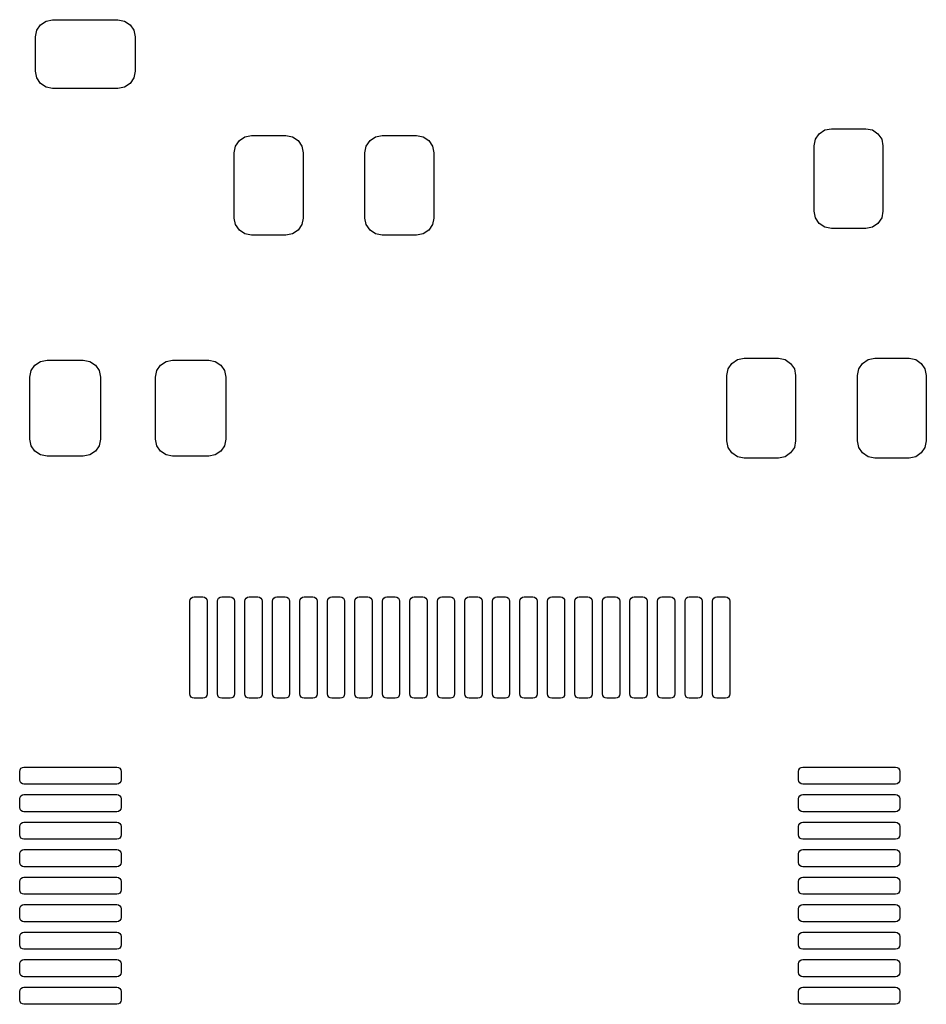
# Model space of a CAD drawing. Extents: x 45.9 to 136.6, y -83.5 to -26.6.
# Tile 5 of 11: x 88.6 to 101.8, y -69.1 to -54.7. Entities that reach past the tile are written whole.
import ezdxf

# ---------------------------------------------------------------- set-up
doc = ezdxf.new("R2010")
doc.units = 0
doc.layers.add('BLACK', color=7, linetype='CONTINUOUS')

msp = doc.modelspace()

# ---------------------------------------------------------------- linework, layer by layer
at = {"layer": 'BLACK', "linetype": 'CONTINUOUS'}
for p, q in [((88.84418, -54.894329), (88.898373, -54.813223)), ((88.898373, -54.813223), (88.979479, -54.75903)), ((88.979479, -54.75903), (89.07515, -54.74)), ((89.07515, -54.74), (90.02515, -54.74)), ((90.02515, -54.74), (90.120821, -54.75903)), ((90.120821, -54.75903), (90.201927, -54.813223)), ((90.201927, -54.813223), (90.25612, -54.894329)), ((88.82515, -54.99), (88.84418, -54.894329)), ((90.25612, -54.894329), (90.27515, -54.99)), ((88.82515, -55.49), (88.82515, -54.99)), ((90.27515, -54.99), (90.27515, -55.49)), ((88.84418, -55.585671), (88.82515, -55.49)), ((90.27515, -55.49), (90.25612, -55.585671)), ((88.898373, -55.666777), (88.84418, -55.585671)), ((88.979479, -55.72097), (88.898373, -55.666777)), ((90.201927, -55.666777), (90.120821, -55.72097)), ((90.25612, -55.585671), (90.201927, -55.666777)), ((89.07515, -55.74), (88.979479, -55.72097)), ((90.02515, -55.74), (89.07515, -55.74)), ((90.120821, -55.72097), (90.02515, -55.74)), ((100.16903, -56.479329), (100.223223, -56.398223)), ((100.223223, -56.398223), (100.304329, -56.34403)), ((100.304329, -56.34403), (100.4, -56.325)), ((100.4, -56.325), (100.9, -56.325)), ((100.9, -56.325), (100.995671, -56.34403)), ((100.995671, -56.34403), (101.076777, -56.398223)), ((101.076777, -56.398223), (101.13097, -56.479329)), ((91.73623, -56.579329), (91.790423, -56.498223)), ((91.790423, -56.498223), (91.871529, -56.44403)), ((91.871529, -56.44403), (91.9672, -56.425)), ((91.9672, -56.425), (92.4672, -56.425)), ((92.4672, -56.425), (92.562871, -56.44403)), ((92.562871, -56.44403), (92.643977, -56.498223)), ((92.643977, -56.498223), (92.69817, -56.579329)), ((93.63623, -56.579329), (93.690423, -56.498223)), ((93.690423, -56.498223), (93.771529, -56.44403)), ((93.771529, -56.44403), (93.8672, -56.425)), ((93.8672, -56.425), (94.3672, -56.425)), ((94.3672, -56.425), (94.462871, -56.44403)), ((94.462871, -56.44403), (94.543977, -56.498223)), ((94.543977, -56.498223), (94.59817, -56.579329)), ((100.15, -56.575), (100.16903, -56.479329)), ((101.13097, -56.479329), (101.15, -56.575)), ((91.7172, -56.675), (91.73623, -56.579329)), ((91.7172, -57.625), (91.7172, -56.675)), ((92.69817, -56.579329), (92.7172, -56.675)), ((92.7172, -56.675), (92.7172, -57.625)), ((93.6172, -56.675), (93.63623, -56.579329)), ((93.6172, -57.625), (93.6172, -56.675)), ((94.59817, -56.579329), (94.6172, -56.675)), ((94.6172, -56.675), (94.6172, -57.625)), ((100.15, -57.525), (100.15, -56.575)), ((101.15, -56.575), (101.15, -57.525)), ((100.16903, -57.620671), (100.15, -57.525)), ((101.15, -57.525), (101.13097, -57.620671)), ((91.73623, -57.720671), (91.7172, -57.625)), ((92.7172, -57.625), (92.69817, -57.720671)), ((93.63623, -57.720671), (93.6172, -57.625)), ((94.6172, -57.625), (94.59817, -57.720671)), ((100.223223, -57.701777), (100.16903, -57.620671)), ((100.304329, -57.75597), (100.223223, -57.701777)), ((101.076777, -57.701777), (100.995671, -57.75597)), ((101.13097, -57.620671), (101.076777, -57.701777)), ((91.790423, -57.801777), (91.73623, -57.720671)), ((91.871529, -57.85597), (91.790423, -57.801777)), ((92.643977, -57.801777), (92.562871, -57.85597)), ((92.69817, -57.720671), (92.643977, -57.801777)), ((93.690423, -57.801777), (93.63623, -57.720671)), ((93.771529, -57.85597), (93.690423, -57.801777)), ((94.543977, -57.801777), (94.462871, -57.85597)), ((94.59817, -57.720671), (94.543977, -57.801777)), ((100.4, -57.775), (100.304329, -57.75597)), ((100.9, -57.775), (100.4, -57.775)), ((100.995671, -57.75597), (100.9, -57.775)), ((91.9672, -57.875), (91.871529, -57.85597)), ((92.4672, -57.875), (91.9672, -57.875)), ((92.562871, -57.85597), (92.4672, -57.875)), ((93.8672, -57.875), (93.771529, -57.85597)), ((94.3672, -57.875), (93.8672, -57.875)), ((94.462871, -57.85597), (94.3672, -57.875)), ((88.899329, -59.708181), (88.995, -59.689151)), ((88.995, -59.689151), (89.52, -59.689151)), ((89.52, -59.689151), (89.615671, -59.708181)), ((90.724329, -59.708181), (90.82, -59.689151)), ((90.82, -59.689151), (91.345, -59.689151)), ((91.345, -59.689151), (91.440671, -59.708181)), ((98.953223, -59.737374), (99.034329, -59.683181)), ((99.034329, -59.683181), (99.13, -59.664151)), ((99.13, -59.664151), (99.63, -59.664151)), ((99.63, -59.664151), (99.725671, -59.683181)), ((99.725671, -59.683181), (99.806777, -59.737374)), ((100.853223, -59.737374), (100.934329, -59.683181)), ((100.934329, -59.683181), (101.03, -59.664151)), ((101.03, -59.664151), (101.53, -59.664151)), ((101.53, -59.664151), (101.625671, -59.683181)), ((101.625671, -59.683181), (101.706777, -59.737374)), ((88.745, -59.939151), (88.76403, -59.84348)), ((88.76403, -59.84348), (88.818223, -59.762374)), ((88.818223, -59.762374), (88.899329, -59.708181)), ((89.615671, -59.708181), (89.696777, -59.762374)), ((89.696777, -59.762374), (89.75097, -59.84348)), ((89.75097, -59.84348), (89.77, -59.939151)), ((90.57, -59.939151), (90.58903, -59.84348)), ((90.58903, -59.84348), (90.643223, -59.762374)), ((90.643223, -59.762374), (90.724329, -59.708181)), ((91.440671, -59.708181), (91.521777, -59.762374)), ((91.521777, -59.762374), (91.57597, -59.84348)), ((91.57597, -59.84348), (91.595, -59.939151)), ((98.88, -59.914151), (98.89903, -59.81848)), ((98.89903, -59.81848), (98.953223, -59.737374)), ((99.806777, -59.737374), (99.86097, -59.81848)), ((99.86097, -59.81848), (99.88, -59.914151)), ((100.78, -59.914151), (100.79903, -59.81848)), ((100.79903, -59.81848), (100.853223, -59.737374)), ((101.706777, -59.737374), (101.76097, -59.81848)), ((101.76097, -59.81848), (101.78, -59.914151)), ((88.745, -60.839151), (88.745, -59.939151)), ((89.77, -59.939151), (89.77, -60.839151)), ((90.57, -60.839151), (90.57, -59.939151)), ((91.595, -59.939151), (91.595, -60.839151)), ((98.88, -60.864151), (98.88, -59.914151)), ((99.88, -59.914151), (99.88, -60.864151)), ((100.78, -60.864151), (100.78, -59.914151)), ((101.78, -59.914151), (101.78, -60.864151)), ((88.76403, -60.934822), (88.745, -60.839151)), ((89.77, -60.839151), (89.75097, -60.934822)), ((90.58903, -60.934822), (90.57, -60.839151)), ((91.595, -60.839151), (91.57597, -60.934822)), ((88.818223, -61.015928), (88.76403, -60.934822)), ((89.75097, -60.934822), (89.696777, -61.015928)), ((90.643223, -61.015928), (90.58903, -60.934822)), ((91.57597, -60.934822), (91.521777, -61.015928)), ((98.89903, -60.959822), (98.88, -60.864151)), ((98.953223, -61.040928), (98.89903, -60.959822)), ((99.86097, -60.959822), (99.806777, -61.040928)), ((99.88, -60.864151), (99.86097, -60.959822)), ((100.79903, -60.959822), (100.78, -60.864151)), ((100.853223, -61.040928), (100.79903, -60.959822)), ((101.76097, -60.959822), (101.706777, -61.040928)), ((101.78, -60.864151), (101.76097, -60.959822)), ((88.899329, -61.070121), (88.818223, -61.015928)), ((88.995, -61.089151), (88.899329, -61.070121)), ((89.52, -61.089151), (88.995, -61.089151)), ((89.615671, -61.070121), (89.52, -61.089151)), ((89.696777, -61.015928), (89.615671, -61.070121)), ((90.724329, -61.070121), (90.643223, -61.015928)), ((90.82, -61.089151), (90.724329, -61.070121)), ((91.345, -61.089151), (90.82, -61.089151)), ((91.440671, -61.070121), (91.345, -61.089151)), ((91.521777, -61.015928), (91.440671, -61.070121)), ((99.034329, -61.095121), (98.953223, -61.040928)), ((99.13, -61.114151), (99.034329, -61.095121)), ((99.63, -61.114151), (99.13, -61.114151)), ((99.725671, -61.095121), (99.63, -61.114151)), ((99.806777, -61.040928), (99.725671, -61.095121)), ((100.934329, -61.095121), (100.853223, -61.040928)), ((101.03, -61.114151), (100.934329, -61.095121)), ((101.53, -61.114151), (101.03, -61.114151)), ((101.625671, -61.095121), (101.53, -61.114151)), ((101.706777, -61.040928), (101.625671, -61.095121)), ((91.089306, -63.151457), (91.109582, -63.137909)), ((91.109582, -63.137909), (91.1335, -63.133151)), ((91.1335, -63.133151), (91.2585, -63.133151)), ((91.2585, -63.133151), (91.282418, -63.137909)), ((91.282418, -63.137909), (91.302694, -63.151457)), ((91.489306, -63.151457), (91.509582, -63.137909)), ((91.509582, -63.137909), (91.5335, -63.133151)), ((91.5335, -63.133151), (91.6585, -63.133151)), ((91.6585, -63.133151), (91.682418, -63.137909)), ((91.682418, -63.137909), (91.702694, -63.151457)), ((91.889306, -63.151457), (91.909582, -63.137909)), ((91.909582, -63.137909), (91.9335, -63.133151)), ((91.9335, -63.133151), (92.0585, -63.133151)), ((92.0585, -63.133151), (92.082418, -63.137909)), ((92.082418, -63.137909), (92.102694, -63.151457)), ((92.289306, -63.151457), (92.309582, -63.137909)), ((92.309582, -63.137909), (92.3335, -63.133151)), ((92.3335, -63.133151), (92.4585, -63.133151)), ((92.4585, -63.133151), (92.482418, -63.137909)), ((92.482418, -63.137909), (92.502694, -63.151457)), ((92.689306, -63.151457), (92.709582, -63.137909)), ((92.709582, -63.137909), (92.7335, -63.133151)), ((92.7335, -63.133151), (92.8585, -63.133151)), ((92.8585, -63.133151), (92.882418, -63.137909)), ((92.882418, -63.137909), (92.902694, -63.151457)), ((93.089306, -63.151457), (93.109582, -63.137909)), ((93.109582, -63.137909), (93.1335, -63.133151)), ((93.1335, -63.133151), (93.2585, -63.133151)), ((93.2585, -63.133151), (93.282418, -63.137909)), ((93.282418, -63.137909), (93.302694, -63.151457)), ((93.489306, -63.151457), (93.509582, -63.137909)), ((93.509582, -63.137909), (93.5335, -63.133151)), ((93.5335, -63.133151), (93.6585, -63.133151)), ((93.6585, -63.133151), (93.682418, -63.137909)), ((93.682418, -63.137909), (93.702694, -63.151457)), ((93.889306, -63.151457), (93.909582, -63.137909)), ((93.909582, -63.137909), (93.9335, -63.133151)), ((93.9335, -63.133151), (94.0585, -63.133151)), ((94.0585, -63.133151), (94.082418, -63.137909)), ((94.082418, -63.137909), (94.102694, -63.151457)), ((94.289306, -63.151457), (94.309582, -63.137909)), ((94.309582, -63.137909), (94.3335, -63.133151)), ((94.3335, -63.133151), (94.4585, -63.133151)), ((94.4585, -63.133151), (94.482418, -63.137909)), ((94.482418, -63.137909), (94.502694, -63.151457)), ((94.689306, -63.151457), (94.709582, -63.137909)), ((94.709582, -63.137909), (94.7335, -63.133151)), ((94.7335, -63.133151), (94.8585, -63.133151)), ((94.8585, -63.133151), (94.882418, -63.137909)), ((94.882418, -63.137909), (94.902694, -63.151457)), ((95.089306, -63.151457), (95.109582, -63.137909)), ((95.109582, -63.137909), (95.1335, -63.133151)), ((95.1335, -63.133151), (95.2585, -63.133151)), ((95.2585, -63.133151), (95.282418, -63.137909)), ((95.282418, -63.137909), (95.302694, -63.151457)), ((95.489306, -63.151457), (95.509582, -63.137909)), ((95.509582, -63.137909), (95.5335, -63.133151)), ((95.5335, -63.133151), (95.6585, -63.133151)), ((95.6585, -63.133151), (95.682418, -63.137909)), ((95.682418, -63.137909), (95.702694, -63.151457)), ((95.889306, -63.151457), (95.909582, -63.137909)), ((95.909582, -63.137909), (95.9335, -63.133151)), ((95.9335, -63.133151), (96.0585, -63.133151)), ((96.0585, -63.133151), (96.082418, -63.137909)), ((96.082418, -63.137909), (96.102694, -63.151457)), ((96.289306, -63.151457), (96.309582, -63.137909)), ((96.309582, -63.137909), (96.3335, -63.133151)), ((96.3335, -63.133151), (96.4585, -63.133151)), ((96.4585, -63.133151), (96.482418, -63.137909)), ((96.482418, -63.137909), (96.502694, -63.151457)), ((96.689306, -63.151457), (96.709582, -63.137909)), ((96.709582, -63.137909), (96.7335, -63.133151)), ((96.7335, -63.133151), (96.8585, -63.133151)), ((96.8585, -63.133151), (96.882418, -63.137909)), ((96.882418, -63.137909), (96.902694, -63.151457)), ((97.089306, -63.151457), (97.109582, -63.137909)), ((97.109582, -63.137909), (97.1335, -63.133151)), ((97.1335, -63.133151), (97.2585, -63.133151)), ((97.2585, -63.133151), (97.282418, -63.137909)), ((97.282418, -63.137909), (97.302694, -63.151457)), ((97.489306, -63.151457), (97.509582, -63.137909)), ((97.509582, -63.137909), (97.5335, -63.133151)), ((97.5335, -63.133151), (97.6585, -63.133151)), ((97.6585, -63.133151), (97.682418, -63.137909)), ((97.682418, -63.137909), (97.702694, -63.151457)), ((97.889306, -63.151457), (97.909582, -63.137909)), ((97.909582, -63.137909), (97.9335, -63.133151)), ((97.9335, -63.133151), (98.0585, -63.133151)), ((98.0585, -63.133151), (98.082418, -63.137909)), ((98.082418, -63.137909), (98.102694, -63.151457)), ((98.289306, -63.151457), (98.309582, -63.137909)), ((98.309582, -63.137909), (98.3335, -63.133151)), ((98.3335, -63.133151), (98.4585, -63.133151)), ((98.4585, -63.133151), (98.482418, -63.137909)), ((98.482418, -63.137909), (98.502694, -63.151457)), ((98.689306, -63.151457), (98.709582, -63.137909)), ((98.709582, -63.137909), (98.7335, -63.133151)), ((98.7335, -63.133151), (98.8585, -63.133151)), ((98.8585, -63.133151), (98.882418, -63.137909)), ((98.882418, -63.137909), (98.902694, -63.151457)), ((91.071, -63.195651), (91.075758, -63.171733)), ((91.071, -64.545651), (91.071, -63.195651)), ((91.075758, -63.171733), (91.089306, -63.151457)), ((91.302694, -63.151457), (91.316242, -63.171733)), ((91.316242, -63.171733), (91.321, -63.195651)), ((91.321, -63.195651), (91.321, -64.545651)), ((91.471, -63.195651), (91.475758, -63.171733)), ((91.471, -64.545651), (91.471, -63.195651)), ((91.475758, -63.171733), (91.489306, -63.151457)), ((91.702694, -63.151457), (91.716242, -63.171733)), ((91.716242, -63.171733), (91.721, -63.195651)), ((91.721, -63.195651), (91.721, -64.545651)), ((91.871, -63.195651), (91.875758, -63.171733)), ((91.871, -64.545651), (91.871, -63.195651)), ((91.875758, -63.171733), (91.889306, -63.151457)), ((92.102694, -63.151457), (92.116242, -63.171733)), ((92.116242, -63.171733), (92.121, -63.195651)), ((92.121, -63.195651), (92.121, -64.545651)), ((92.271, -63.195651), (92.275758, -63.171733)), ((92.271, -64.545651), (92.271, -63.195651)), ((92.275758, -63.171733), (92.289306, -63.151457)), ((92.502694, -63.151457), (92.516242, -63.171733)), ((92.516242, -63.171733), (92.521, -63.195651)), ((92.521, -63.195651), (92.521, -64.545651)), ((92.671, -63.195651), (92.675758, -63.171733)), ((92.671, -64.545651), (92.671, -63.195651)), ((92.675758, -63.171733), (92.689306, -63.151457)), ((92.902694, -63.151457), (92.916242, -63.171733)), ((92.916242, -63.171733), (92.921, -63.195651)), ((92.921, -63.195651), (92.921, -64.545651)), ((93.071, -63.195651), (93.075758, -63.171733)), ((93.071, -64.545651), (93.071, -63.195651)), ((93.075758, -63.171733), (93.089306, -63.151457)), ((93.302694, -63.151457), (93.316242, -63.171733)), ((93.316242, -63.171733), (93.321, -63.195651)), ((93.321, -63.195651), (93.321, -64.545651)), ((93.471, -63.195651), (93.475758, -63.171733)), ((93.471, -64.545651), (93.471, -63.195651)), ((93.475758, -63.171733), (93.489306, -63.151457)), ((93.702694, -63.151457), (93.716242, -63.171733)), ((93.716242, -63.171733), (93.721, -63.195651)), ((93.721, -63.195651), (93.721, -64.545651)), ((93.871, -63.195651), (93.875758, -63.171733)), ((93.871, -64.545651), (93.871, -63.195651)), ((93.875758, -63.171733), (93.889306, -63.151457)), ((94.102694, -63.151457), (94.116242, -63.171733)), ((94.116242, -63.171733), (94.121, -63.195651)), ((94.121, -63.195651), (94.121, -64.545651)), ((94.271, -63.195651), (94.275758, -63.171733)), ((94.271, -64.545651), (94.271, -63.195651)), ((94.275758, -63.171733), (94.289306, -63.151457)), ((94.502694, -63.151457), (94.516242, -63.171733)), ((94.516242, -63.171733), (94.521, -63.195651)), ((94.521, -63.195651), (94.521, -64.545651)), ((94.671, -63.195651), (94.675758, -63.171733)), ((94.671, -64.545651), (94.671, -63.195651)), ((94.675758, -63.171733), (94.689306, -63.151457)), ((94.902694, -63.151457), (94.916242, -63.171733)), ((94.916242, -63.171733), (94.921, -63.195651)), ((94.921, -63.195651), (94.921, -64.545651)), ((95.071, -63.195651), (95.075758, -63.171733)), ((95.071, -64.545651), (95.071, -63.195651)), ((95.075758, -63.171733), (95.089306, -63.151457)), ((95.302694, -63.151457), (95.316242, -63.171733)), ((95.316242, -63.171733), (95.321, -63.195651)), ((95.321, -63.195651), (95.321, -64.545651)), ((95.471, -63.195651), (95.475758, -63.171733)), ((95.471, -64.545651), (95.471, -63.195651)), ((95.475758, -63.171733), (95.489306, -63.151457)), ((95.702694, -63.151457), (95.716242, -63.171733)), ((95.716242, -63.171733), (95.721, -63.195651)), ((95.721, -63.195651), (95.721, -64.545651)), ((95.871, -63.195651), (95.875758, -63.171733)), ((95.871, -64.545651), (95.871, -63.195651)), ((95.875758, -63.171733), (95.889306, -63.151457)), ((96.102694, -63.151457), (96.116242, -63.171733)), ((96.116242, -63.171733), (96.121, -63.195651)), ((96.121, -63.195651), (96.121, -64.545651)), ((96.271, -63.195651), (96.275758, -63.171733)), ((96.271, -64.545651), (96.271, -63.195651)), ((96.275758, -63.171733), (96.289306, -63.151457)), ((96.502694, -63.151457), (96.516242, -63.171733)), ((96.516242, -63.171733), (96.521, -63.195651)), ((96.521, -63.195651), (96.521, -64.545651)), ((96.671, -63.195651), (96.675758, -63.171733)), ((96.671, -64.545651), (96.671, -63.195651)), ((96.675758, -63.171733), (96.689306, -63.151457)), ((96.902694, -63.151457), (96.916242, -63.171733)), ((96.916242, -63.171733), (96.921, -63.195651)), ((96.921, -63.195651), (96.921, -64.545651)), ((97.071, -63.195651), (97.075758, -63.171733)), ((97.071, -64.545651), (97.071, -63.195651)), ((97.075758, -63.171733), (97.089306, -63.151457)), ((97.302694, -63.151457), (97.316242, -63.171733)), ((97.316242, -63.171733), (97.321, -63.195651)), ((97.321, -63.195651), (97.321, -64.545651)), ((97.471, -63.195651), (97.475758, -63.171733)), ((97.471, -64.545651), (97.471, -63.195651)), ((97.475758, -63.171733), (97.489306, -63.151457)), ((97.702694, -63.151457), (97.716242, -63.171733)), ((97.716242, -63.171733), (97.721, -63.195651)), ((97.721, -63.195651), (97.721, -64.545651)), ((97.871, -63.195651), (97.875758, -63.171733)), ((97.871, -64.545651), (97.871, -63.195651)), ((97.875758, -63.171733), (97.889306, -63.151457)), ((98.102694, -63.151457), (98.116242, -63.171733)), ((98.116242, -63.171733), (98.121, -63.195651)), ((98.121, -63.195651), (98.121, -64.545651)), ((98.271, -63.195651), (98.275758, -63.171733)), ((98.271, -64.545651), (98.271, -63.195651)), ((98.275758, -63.171733), (98.289306, -63.151457)), ((98.502694, -63.151457), (98.516242, -63.171733)), ((98.516242, -63.171733), (98.521, -63.195651)), ((98.521, -63.195651), (98.521, -64.545651)), ((98.671, -63.195651), (98.675758, -63.171733)), ((98.671, -64.545651), (98.671, -63.195651)), ((98.675758, -63.171733), (98.689306, -63.151457)), ((98.902694, -63.151457), (98.916242, -63.171733)), ((98.916242, -63.171733), (98.921, -63.195651)), ((98.921, -63.195651), (98.921, -64.545651)), ((91.075758, -64.569569), (91.071, -64.545651)), ((91.089306, -64.589845), (91.075758, -64.569569)), ((91.316242, -64.569569), (91.302694, -64.589845)), ((91.321, -64.545651), (91.316242, -64.569569)), ((91.475758, -64.569569), (91.471, -64.545651)), ((91.489306, -64.589845), (91.475758, -64.569569)), ((91.716242, -64.569569), (91.702694, -64.589845)), ((91.721, -64.545651), (91.716242, -64.569569)), ((91.875758, -64.569569), (91.871, -64.545651)), ((91.889306, -64.589845), (91.875758, -64.569569)), ((92.116242, -64.569569), (92.102694, -64.589845)), ((92.121, -64.545651), (92.116242, -64.569569)), ((92.275758, -64.569569), (92.271, -64.545651)), ((92.289306, -64.589845), (92.275758, -64.569569)), ((92.516242, -64.569569), (92.502694, -64.589845)), ((92.521, -64.545651), (92.516242, -64.569569)), ((92.675758, -64.569569), (92.671, -64.545651)), ((92.689306, -64.589845), (92.675758, -64.569569)), ((92.916242, -64.569569), (92.902694, -64.589845)), ((92.921, -64.545651), (92.916242, -64.569569)), ((93.075758, -64.569569), (93.071, -64.545651)), ((93.089306, -64.589845), (93.075758, -64.569569)), ((93.316242, -64.569569), (93.302694, -64.589845)), ((93.321, -64.545651), (93.316242, -64.569569)), ((93.475758, -64.569569), (93.471, -64.545651)), ((93.489306, -64.589845), (93.475758, -64.569569)), ((93.716242, -64.569569), (93.702694, -64.589845)), ((93.721, -64.545651), (93.716242, -64.569569)), ((93.875758, -64.569569), (93.871, -64.545651)), ((93.889306, -64.589845), (93.875758, -64.569569)), ((94.116242, -64.569569), (94.102694, -64.589845)), ((94.121, -64.545651), (94.116242, -64.569569)), ((94.275758, -64.569569), (94.271, -64.545651)), ((94.289306, -64.589845), (94.275758, -64.569569)), ((94.516242, -64.569569), (94.502694, -64.589845)), ((94.521, -64.545651), (94.516242, -64.569569)), ((94.675758, -64.569569), (94.671, -64.545651)), ((94.689306, -64.589845), (94.675758, -64.569569)), ((94.916242, -64.569569), (94.902694, -64.589845)), ((94.921, -64.545651), (94.916242, -64.569569)), ((95.075758, -64.569569), (95.071, -64.545651)), ((95.089306, -64.589845), (95.075758, -64.569569)), ((95.316242, -64.569569), (95.302694, -64.589845)), ((95.321, -64.545651), (95.316242, -64.569569)), ((95.475758, -64.569569), (95.471, -64.545651)), ((95.489306, -64.589845), (95.475758, -64.569569)), ((95.716242, -64.569569), (95.702694, -64.589845)), ((95.721, -64.545651), (95.716242, -64.569569)), ((95.875758, -64.569569), (95.871, -64.545651)), ((95.889306, -64.589845), (95.875758, -64.569569)), ((96.116242, -64.569569), (96.102694, -64.589845)), ((96.121, -64.545651), (96.116242, -64.569569)), ((96.275758, -64.569569), (96.271, -64.545651)), ((96.289306, -64.589845), (96.275758, -64.569569)), ((96.516242, -64.569569), (96.502694, -64.589845)), ((96.521, -64.545651), (96.516242, -64.569569)), ((96.675758, -64.569569), (96.671, -64.545651)), ((96.689306, -64.589845), (96.675758, -64.569569)), ((96.916242, -64.569569), (96.902694, -64.589845)), ((96.921, -64.545651), (96.916242, -64.569569)), ((97.075758, -64.569569), (97.071, -64.545651)), ((97.089306, -64.589845), (97.075758, -64.569569)), ((97.316242, -64.569569), (97.302694, -64.589845)), ((97.321, -64.545651), (97.316242, -64.569569)), ((97.475758, -64.569569), (97.471, -64.545651)), ((97.489306, -64.589845), (97.475758, -64.569569)), ((97.716242, -64.569569), (97.702694, -64.589845)), ((97.721, -64.545651), (97.716242, -64.569569)), ((97.875758, -64.569569), (97.871, -64.545651)), ((97.889306, -64.589845), (97.875758, -64.569569)), ((98.116242, -64.569569), (98.102694, -64.589845)), ((98.121, -64.545651), (98.116242, -64.569569)), ((98.275758, -64.569569), (98.271, -64.545651)), ((98.289306, -64.589845), (98.275758, -64.569569)), ((98.516242, -64.569569), (98.502694, -64.589845)), ((98.521, -64.545651), (98.516242, -64.569569)), ((98.675758, -64.569569), (98.671, -64.545651)), ((98.689306, -64.589845), (98.675758, -64.569569)), ((98.916242, -64.569569), (98.902694, -64.589845)), ((98.921, -64.545651), (98.916242, -64.569569)), ((91.109582, -64.603393), (91.089306, -64.589845)), ((91.1335, -64.608151), (91.109582, -64.603393)), ((91.2585, -64.608151), (91.1335, -64.608151)), ((91.282418, -64.603393), (91.2585, -64.608151)), ((91.302694, -64.589845), (91.282418, -64.603393)), ((91.509582, -64.603393), (91.489306, -64.589845)), ((91.5335, -64.608151), (91.509582, -64.603393)), ((91.6585, -64.608151), (91.5335, -64.608151)), ((91.682418, -64.603393), (91.6585, -64.608151)), ((91.702694, -64.589845), (91.682418, -64.603393)), ((91.909582, -64.603393), (91.889306, -64.589845)), ((91.9335, -64.608151), (91.909582, -64.603393)), ((92.0585, -64.608151), (91.9335, -64.608151)), ((92.082418, -64.603393), (92.0585, -64.608151)), ((92.102694, -64.589845), (92.082418, -64.603393)), ((92.309582, -64.603393), (92.289306, -64.589845)), ((92.3335, -64.608151), (92.309582, -64.603393)), ((92.4585, -64.608151), (92.3335, -64.608151)), ((92.482418, -64.603393), (92.4585, -64.608151)), ((92.502694, -64.589845), (92.482418, -64.603393)), ((92.709582, -64.603393), (92.689306, -64.589845)), ((92.7335, -64.608151), (92.709582, -64.603393)), ((92.8585, -64.608151), (92.7335, -64.608151)), ((92.882418, -64.603393), (92.8585, -64.608151)), ((92.902694, -64.589845), (92.882418, -64.603393)), ((93.109582, -64.603393), (93.089306, -64.589845)), ((93.1335, -64.608151), (93.109582, -64.603393)), ((93.2585, -64.608151), (93.1335, -64.608151)), ((93.282418, -64.603393), (93.2585, -64.608151)), ((93.302694, -64.589845), (93.282418, -64.603393)), ((93.509582, -64.603393), (93.489306, -64.589845)), ((93.5335, -64.608151), (93.509582, -64.603393)), ((93.6585, -64.608151), (93.5335, -64.608151)), ((93.682418, -64.603393), (93.6585, -64.608151)), ((93.702694, -64.589845), (93.682418, -64.603393)), ((93.909582, -64.603393), (93.889306, -64.589845)), ((93.9335, -64.608151), (93.909582, -64.603393)), ((94.0585, -64.608151), (93.9335, -64.608151)), ((94.082418, -64.603393), (94.0585, -64.608151)), ((94.102694, -64.589845), (94.082418, -64.603393)), ((94.309582, -64.603393), (94.289306, -64.589845)), ((94.3335, -64.608151), (94.309582, -64.603393)), ((94.4585, -64.608151), (94.3335, -64.608151)), ((94.482418, -64.603393), (94.4585, -64.608151)), ((94.502694, -64.589845), (94.482418, -64.603393)), ((94.709582, -64.603393), (94.689306, -64.589845)), ((94.7335, -64.608151), (94.709582, -64.603393)), ((94.8585, -64.608151), (94.7335, -64.608151)), ((94.882418, -64.603393), (94.8585, -64.608151)), ((94.902694, -64.589845), (94.882418, -64.603393)), ((95.109582, -64.603393), (95.089306, -64.589845)), ((95.1335, -64.608151), (95.109582, -64.603393)), ((95.2585, -64.608151), (95.1335, -64.608151)), ((95.282418, -64.603393), (95.2585, -64.608151)), ((95.302694, -64.589845), (95.282418, -64.603393)), ((95.509582, -64.603393), (95.489306, -64.589845)), ((95.5335, -64.608151), (95.509582, -64.603393)), ((95.6585, -64.608151), (95.5335, -64.608151)), ((95.682418, -64.603393), (95.6585, -64.608151)), ((95.702694, -64.589845), (95.682418, -64.603393)), ((95.909582, -64.603393), (95.889306, -64.589845)), ((95.9335, -64.608151), (95.909582, -64.603393)), ((96.0585, -64.608151), (95.9335, -64.608151)), ((96.082418, -64.603393), (96.0585, -64.608151)), ((96.102694, -64.589845), (96.082418, -64.603393)), ((96.309582, -64.603393), (96.289306, -64.589845)), ((96.3335, -64.608151), (96.309582, -64.603393)), ((96.4585, -64.608151), (96.3335, -64.608151)), ((96.482418, -64.603393), (96.4585, -64.608151)), ((96.502694, -64.589845), (96.482418, -64.603393)), ((96.709582, -64.603393), (96.689306, -64.589845)), ((96.7335, -64.608151), (96.709582, -64.603393)), ((96.8585, -64.608151), (96.7335, -64.608151)), ((96.882418, -64.603393), (96.8585, -64.608151)), ((96.902694, -64.589845), (96.882418, -64.603393)), ((97.109582, -64.603393), (97.089306, -64.589845)), ((97.1335, -64.608151), (97.109582, -64.603393)), ((97.2585, -64.608151), (97.1335, -64.608151)), ((97.282418, -64.603393), (97.2585, -64.608151)), ((97.302694, -64.589845), (97.282418, -64.603393)), ((97.509582, -64.603393), (97.489306, -64.589845)), ((97.5335, -64.608151), (97.509582, -64.603393)), ((97.6585, -64.608151), (97.5335, -64.608151)), ((97.682418, -64.603393), (97.6585, -64.608151)), ((97.702694, -64.589845), (97.682418, -64.603393)), ((97.909582, -64.603393), (97.889306, -64.589845)), ((97.9335, -64.608151), (97.909582, -64.603393)), ((98.0585, -64.608151), (97.9335, -64.608151)), ((98.082418, -64.603393), (98.0585, -64.608151)), ((98.102694, -64.589845), (98.082418, -64.603393)), ((98.309582, -64.603393), (98.289306, -64.589845)), ((98.3335, -64.608151), (98.309582, -64.603393)), ((98.4585, -64.608151), (98.3335, -64.608151)), ((98.482418, -64.603393), (98.4585, -64.608151)), ((98.502694, -64.589845), (98.482418, -64.603393)), ((98.709582, -64.603393), (98.689306, -64.589845)), ((98.7335, -64.608151), (98.709582, -64.603393)), ((98.8585, -64.608151), (98.7335, -64.608151)), ((98.882418, -64.603393), (98.8585, -64.608151)), ((98.902694, -64.589845), (98.882418, -64.603393)), ((88.596, -65.670651), (88.600758, -65.646733)), ((88.596, -65.795651), (88.596, -65.670651)), ((88.600758, -65.646733), (88.614306, -65.626457)), ((88.614306, -65.626457), (88.634582, -65.612909)), ((88.634582, -65.612909), (88.6585, -65.608151)), ((88.6585, -65.608151), (90.0085, -65.608151)), ((90.0085, -65.608151), (90.032418, -65.612909)), ((90.032418, -65.612909), (90.052694, -65.626457)), ((90.052694, -65.626457), (90.066242, -65.646733)), ((90.066242, -65.646733), (90.071, -65.670651)), ((90.071, -65.670651), (90.071, -65.795651)), ((99.921, -65.670651), (99.925758, -65.646733)), ((99.921, -65.795651), (99.921, -65.670651)), ((99.925758, -65.646733), (99.939306, -65.626457)), ((99.939306, -65.626457), (99.959582, -65.612909)), ((99.959582, -65.612909), (99.9835, -65.608151)), ((99.9835, -65.608151), (101.3335, -65.608151)), ((101.3335, -65.608151), (101.357418, -65.612909)), ((101.357418, -65.612909), (101.377694, -65.626457)), ((101.377694, -65.626457), (101.391242, -65.646733)), ((101.391242, -65.646733), (101.396, -65.670651)), ((101.396, -65.670651), (101.396, -65.795651)), ((88.600758, -65.819569), (88.596, -65.795651)), ((88.614306, -65.839845), (88.600758, -65.819569)), ((88.634582, -65.853393), (88.614306, -65.839845)), ((88.6585, -65.858151), (88.634582, -65.853393)), ((90.0085, -65.858151), (88.6585, -65.858151)), ((90.032418, -65.853393), (90.0085, -65.858151)), ((90.052694, -65.839845), (90.032418, -65.853393)), ((90.066242, -65.819569), (90.052694, -65.839845)), ((90.071, -65.795651), (90.066242, -65.819569)), ((99.925758, -65.819569), (99.921, -65.795651)), ((99.939306, -65.839845), (99.925758, -65.819569)), ((99.959582, -65.853393), (99.939306, -65.839845)), ((99.9835, -65.858151), (99.959582, -65.853393)), ((101.3335, -65.858151), (99.9835, -65.858151)), ((101.357418, -65.853393), (101.3335, -65.858151)), ((101.377694, -65.839845), (101.357418, -65.853393)), ((101.391242, -65.819569), (101.377694, -65.839845)), ((101.396, -65.795651), (101.391242, -65.819569)), ((88.596, -66.070651), (88.600758, -66.046733)), ((88.596, -66.195651), (88.596, -66.070651)), ((88.600758, -66.046733), (88.614306, -66.026457)), ((88.614306, -66.026457), (88.634582, -66.012909)), ((88.634582, -66.012909), (88.6585, -66.008151)), ((88.6585, -66.008151), (90.0085, -66.008151)), ((90.0085, -66.008151), (90.032418, -66.012909)), ((90.032418, -66.012909), (90.052694, -66.026457)), ((90.052694, -66.026457), (90.066242, -66.046733)), ((90.066242, -66.046733), (90.071, -66.070651)), ((90.071, -66.070651), (90.071, -66.195651)), ((99.921, -66.070651), (99.925758, -66.046733)), ((99.921, -66.195651), (99.921, -66.070651)), ((99.925758, -66.046733), (99.939306, -66.026457)), ((99.939306, -66.026457), (99.959582, -66.012909)), ((99.959582, -66.012909), (99.9835, -66.008151)), ((99.9835, -66.008151), (101.3335, -66.008151)), ((101.3335, -66.008151), (101.357418, -66.012909)), ((101.357418, -66.012909), (101.377694, -66.026457)), ((101.377694, -66.026457), (101.391242, -66.046733)), ((101.391242, -66.046733), (101.396, -66.070651)), ((101.396, -66.070651), (101.396, -66.195651)), ((88.600758, -66.219569), (88.596, -66.195651)), ((88.614306, -66.239845), (88.600758, -66.219569)), ((88.634582, -66.253393), (88.614306, -66.239845)), ((88.6585, -66.258151), (88.634582, -66.253393)), ((90.0085, -66.258151), (88.6585, -66.258151)), ((90.032418, -66.253393), (90.0085, -66.258151)), ((90.052694, -66.239845), (90.032418, -66.253393)), ((90.066242, -66.219569), (90.052694, -66.239845)), ((90.071, -66.195651), (90.066242, -66.219569)), ((99.925758, -66.219569), (99.921, -66.195651)), ((99.939306, -66.239845), (99.925758, -66.219569)), ((99.959582, -66.253393), (99.939306, -66.239845)), ((99.9835, -66.258151), (99.959582, -66.253393)), ((101.3335, -66.258151), (99.9835, -66.258151)), ((101.357418, -66.253393), (101.3335, -66.258151)), ((101.377694, -66.239845), (101.357418, -66.253393)), ((101.391242, -66.219569), (101.377694, -66.239845)), ((101.396, -66.195651), (101.391242, -66.219569)), ((88.600758, -66.446733), (88.614306, -66.426457)), ((88.614306, -66.426457), (88.634582, -66.412909)), ((88.634582, -66.412909), (88.6585, -66.408151)), ((88.6585, -66.408151), (90.0085, -66.408151)), ((90.0085, -66.408151), (90.032418, -66.412909)), ((90.032418, -66.412909), (90.052694, -66.426457)), ((90.052694, -66.426457), (90.066242, -66.446733)), ((99.925758, -66.446733), (99.939306, -66.426457)), ((99.939306, -66.426457), (99.959582, -66.412909)), ((99.959582, -66.412909), (99.9835, -66.408151)), ((99.9835, -66.408151), (101.3335, -66.408151)), ((101.3335, -66.408151), (101.357418, -66.412909)), ((101.357418, -66.412909), (101.377694, -66.426457)), ((101.377694, -66.426457), (101.391242, -66.446733)), ((88.596, -66.470651), (88.600758, -66.446733)), ((88.596, -66.595651), (88.596, -66.470651)), ((90.066242, -66.446733), (90.071, -66.470651)), ((90.071, -66.470651), (90.071, -66.595651)), ((99.921, -66.470651), (99.925758, -66.446733)), ((99.921, -66.595651), (99.921, -66.470651)), ((101.391242, -66.446733), (101.396, -66.470651)), ((101.396, -66.470651), (101.396, -66.595651)), ((88.600758, -66.619569), (88.596, -66.595651)), ((88.614306, -66.639845), (88.600758, -66.619569)), ((88.634582, -66.653393), (88.614306, -66.639845)), ((88.6585, -66.658151), (88.634582, -66.653393)), ((90.0085, -66.658151), (88.6585, -66.658151)), ((90.032418, -66.653393), (90.0085, -66.658151)), ((90.052694, -66.639845), (90.032418, -66.653393)), ((90.066242, -66.619569), (90.052694, -66.639845)), ((90.071, -66.595651), (90.066242, -66.619569)), ((99.925758, -66.619569), (99.921, -66.595651)), ((99.939306, -66.639845), (99.925758, -66.619569)), ((99.959582, -66.653393), (99.939306, -66.639845)), ((99.9835, -66.658151), (99.959582, -66.653393)), ((101.3335, -66.658151), (99.9835, -66.658151)), ((101.357418, -66.653393), (101.3335, -66.658151)), ((101.377694, -66.639845), (101.357418, -66.653393)), ((101.391242, -66.619569), (101.377694, -66.639845)), ((101.396, -66.595651), (101.391242, -66.619569)), ((88.596, -66.870651), (88.600758, -66.846733)), ((88.600758, -66.846733), (88.614306, -66.826457)), ((88.614306, -66.826457), (88.634582, -66.812909)), ((88.634582, -66.812909), (88.6585, -66.808151)), ((88.6585, -66.808151), (90.0085, -66.808151)), ((90.0085, -66.808151), (90.032418, -66.812909)), ((90.032418, -66.812909), (90.052694, -66.826457)), ((90.052694, -66.826457), (90.066242, -66.846733)), ((90.066242, -66.846733), (90.071, -66.870651)), ((99.921, -66.870651), (99.925758, -66.846733)), ((99.925758, -66.846733), (99.939306, -66.826457)), ((99.939306, -66.826457), (99.959582, -66.812909)), ((99.959582, -66.812909), (99.9835, -66.808151)), ((99.9835, -66.808151), (101.3335, -66.808151)), ((101.3335, -66.808151), (101.357418, -66.812909)), ((101.357418, -66.812909), (101.377694, -66.826457)), ((101.377694, -66.826457), (101.391242, -66.846733)), ((101.391242, -66.846733), (101.396, -66.870651)), ((88.596, -66.995651), (88.596, -66.870651)), ((88.600758, -67.019569), (88.596, -66.995651)), ((90.071, -66.995651), (90.066242, -67.019569)), ((90.071, -66.870651), (90.071, -66.995651)), ((99.921, -66.995651), (99.921, -66.870651)), ((99.925758, -67.019569), (99.921, -66.995651)), ((101.396, -66.995651), (101.391242, -67.019569)), ((101.396, -66.870651), (101.396, -66.995651)), ((88.614306, -67.039845), (88.600758, -67.019569)), ((88.634582, -67.053393), (88.614306, -67.039845)), ((88.6585, -67.058151), (88.634582, -67.053393)), ((90.0085, -67.058151), (88.6585, -67.058151)), ((90.032418, -67.053393), (90.0085, -67.058151)), ((90.052694, -67.039845), (90.032418, -67.053393)), ((90.066242, -67.019569), (90.052694, -67.039845)), ((99.939306, -67.039845), (99.925758, -67.019569)), ((99.959582, -67.053393), (99.939306, -67.039845)), ((99.9835, -67.058151), (99.959582, -67.053393)), ((101.3335, -67.058151), (99.9835, -67.058151)), ((101.357418, -67.053393), (101.3335, -67.058151)), ((101.377694, -67.039845), (101.357418, -67.053393)), ((101.391242, -67.019569), (101.377694, -67.039845)), ((88.596, -67.270651), (88.600758, -67.246733)), ((88.596, -67.395651), (88.596, -67.270651)), ((88.600758, -67.246733), (88.614306, -67.226457)), ((88.614306, -67.226457), (88.634582, -67.212909)), ((88.634582, -67.212909), (88.6585, -67.208151)), ((88.6585, -67.208151), (90.0085, -67.208151)), ((90.0085, -67.208151), (90.032418, -67.212909)), ((90.032418, -67.212909), (90.052694, -67.226457)), ((90.052694, -67.226457), (90.066242, -67.246733)), ((90.066242, -67.246733), (90.071, -67.270651)), ((90.071, -67.270651), (90.071, -67.395651)), ((99.921, -67.270651), (99.925758, -67.246733)), ((99.921, -67.395651), (99.921, -67.270651)), ((99.925758, -67.246733), (99.939306, -67.226457)), ((99.939306, -67.226457), (99.959582, -67.212909)), ((99.959582, -67.212909), (99.9835, -67.208151)), ((99.9835, -67.208151), (101.3335, -67.208151)), ((101.3335, -67.208151), (101.357418, -67.212909)), ((101.357418, -67.212909), (101.377694, -67.226457)), ((101.377694, -67.226457), (101.391242, -67.246733)), ((101.391242, -67.246733), (101.396, -67.270651)), ((101.396, -67.270651), (101.396, -67.395651)), ((88.600758, -67.419569), (88.596, -67.395651)), ((88.614306, -67.439845), (88.600758, -67.419569)), ((90.066242, -67.419569), (90.052694, -67.439845)), ((90.071, -67.395651), (90.066242, -67.419569)), ((99.925758, -67.419569), (99.921, -67.395651)), ((99.939306, -67.439845), (99.925758, -67.419569)), ((101.391242, -67.419569), (101.377694, -67.439845)), ((101.396, -67.395651), (101.391242, -67.419569)), ((88.634582, -67.453393), (88.614306, -67.439845)), ((88.6585, -67.458151), (88.634582, -67.453393)), ((90.0085, -67.458151), (88.6585, -67.458151)), ((90.032418, -67.453393), (90.0085, -67.458151)), ((90.052694, -67.439845), (90.032418, -67.453393)), ((99.959582, -67.453393), (99.939306, -67.439845)), ((99.9835, -67.458151), (99.959582, -67.453393)), ((101.3335, -67.458151), (99.9835, -67.458151)), ((101.357418, -67.453393), (101.3335, -67.458151)), ((101.377694, -67.439845), (101.357418, -67.453393)), ((88.596, -67.670651), (88.600758, -67.646733)), ((88.596, -67.795651), (88.596, -67.670651)), ((88.600758, -67.646733), (88.614306, -67.626457)), ((88.614306, -67.626457), (88.634582, -67.612909)), ((88.634582, -67.612909), (88.6585, -67.608151)), ((88.6585, -67.608151), (90.0085, -67.608151)), ((90.0085, -67.608151), (90.032418, -67.612909)), ((90.032418, -67.612909), (90.052694, -67.626457)), ((90.052694, -67.626457), (90.066242, -67.646733)), ((90.066242, -67.646733), (90.071, -67.670651)), ((90.071, -67.670651), (90.071, -67.795651)), ((99.921, -67.670651), (99.925758, -67.646733)), ((99.921, -67.795651), (99.921, -67.670651)), ((99.925758, -67.646733), (99.939306, -67.626457)), ((99.939306, -67.626457), (99.959582, -67.612909)), ((99.959582, -67.612909), (99.9835, -67.608151)), ((99.9835, -67.608151), (101.3335, -67.608151)), ((101.3335, -67.608151), (101.357418, -67.612909)), ((101.357418, -67.612909), (101.377694, -67.626457)), ((101.377694, -67.626457), (101.391242, -67.646733)), ((101.391242, -67.646733), (101.396, -67.670651)), ((101.396, -67.670651), (101.396, -67.795651)), ((88.600758, -67.819569), (88.596, -67.795651)), ((88.614306, -67.839845), (88.600758, -67.819569)), ((88.634582, -67.853393), (88.614306, -67.839845)), ((88.6585, -67.858151), (88.634582, -67.853393)), ((90.0085, -67.858151), (88.6585, -67.858151)), ((90.032418, -67.853393), (90.0085, -67.858151)), ((90.052694, -67.839845), (90.032418, -67.853393)), ((90.066242, -67.819569), (90.052694, -67.839845)), ((90.071, -67.795651), (90.066242, -67.819569)), ((99.925758, -67.819569), (99.921, -67.795651)), ((99.939306, -67.839845), (99.925758, -67.819569)), ((99.959582, -67.853393), (99.939306, -67.839845)), ((99.9835, -67.858151), (99.959582, -67.853393)), ((101.3335, -67.858151), (99.9835, -67.858151)), ((101.357418, -67.853393), (101.3335, -67.858151)), ((101.377694, -67.839845), (101.357418, -67.853393)), ((101.391242, -67.819569), (101.377694, -67.839845)), ((101.396, -67.795651), (101.391242, -67.819569)), ((88.634582, -68.012909), (88.6585, -68.008151)), ((88.6585, -68.008151), (90.0085, -68.008151)), ((90.0085, -68.008151), (90.032418, -68.012909)), ((99.959582, -68.012909), (99.9835, -68.008151)), ((99.9835, -68.008151), (101.3335, -68.008151)), ((101.3335, -68.008151), (101.357418, -68.012909)), ((88.596, -68.070651), (88.600758, -68.046733)), ((88.596, -68.195651), (88.596, -68.070651)), ((88.600758, -68.046733), (88.614306, -68.026457)), ((88.614306, -68.026457), (88.634582, -68.012909)), ((90.032418, -68.012909), (90.052694, -68.026457)), ((90.052694, -68.026457), (90.066242, -68.046733)), ((90.066242, -68.046733), (90.071, -68.070651)), ((90.071, -68.070651), (90.071, -68.195651)), ((99.921, -68.070651), (99.925758, -68.046733)), ((99.921, -68.195651), (99.921, -68.070651)), ((99.925758, -68.046733), (99.939306, -68.026457)), ((99.939306, -68.026457), (99.959582, -68.012909)), ((101.357418, -68.012909), (101.377694, -68.026457)), ((101.377694, -68.026457), (101.391242, -68.046733)), ((101.391242, -68.046733), (101.396, -68.070651)), ((101.396, -68.070651), (101.396, -68.195651)), ((88.600758, -68.219569), (88.596, -68.195651)), ((88.614306, -68.239845), (88.600758, -68.219569)), ((88.634582, -68.253393), (88.614306, -68.239845)), ((88.6585, -68.258151), (88.634582, -68.253393)), ((90.0085, -68.258151), (88.6585, -68.258151)), ((90.032418, -68.253393), (90.0085, -68.258151)), ((90.052694, -68.239845), (90.032418, -68.253393)), ((90.066242, -68.219569), (90.052694, -68.239845)), ((90.071, -68.195651), (90.066242, -68.219569)), ((99.925758, -68.219569), (99.921, -68.195651)), ((99.939306, -68.239845), (99.925758, -68.219569)), ((99.959582, -68.253393), (99.939306, -68.239845)), ((99.9835, -68.258151), (99.959582, -68.253393)), ((101.3335, -68.258151), (99.9835, -68.258151)), ((101.357418, -68.253393), (101.3335, -68.258151)), ((101.377694, -68.239845), (101.357418, -68.253393)), ((101.391242, -68.219569), (101.377694, -68.239845)), ((101.396, -68.195651), (101.391242, -68.219569)), ((88.600758, -68.446733), (88.614306, -68.426457)), ((88.614306, -68.426457), (88.634582, -68.412909)), ((88.634582, -68.412909), (88.6585, -68.408151)), ((88.6585, -68.408151), (90.0085, -68.408151)), ((90.0085, -68.408151), (90.032418, -68.412909)), ((90.032418, -68.412909), (90.052694, -68.426457)), ((90.052694, -68.426457), (90.066242, -68.446733)), ((99.925758, -68.446733), (99.939306, -68.426457)), ((99.939306, -68.426457), (99.959582, -68.412909)), ((99.959582, -68.412909), (99.9835, -68.408151)), ((99.9835, -68.408151), (101.3335, -68.408151)), ((101.3335, -68.408151), (101.357418, -68.412909)), ((101.357418, -68.412909), (101.377694, -68.426457)), ((101.377694, -68.426457), (101.391242, -68.446733)), ((88.596, -68.470651), (88.600758, -68.446733)), ((88.596, -68.595651), (88.596, -68.470651)), ((90.066242, -68.446733), (90.071, -68.470651)), ((90.071, -68.470651), (90.071, -68.595651)), ((99.921, -68.470651), (99.925758, -68.446733)), ((99.921, -68.595651), (99.921, -68.470651)), ((101.391242, -68.446733), (101.396, -68.470651)), ((101.396, -68.470651), (101.396, -68.595651)), ((88.600758, -68.619569), (88.596, -68.595651)), ((88.614306, -68.639845), (88.600758, -68.619569)), ((88.634582, -68.653393), (88.614306, -68.639845)), ((88.6585, -68.658151), (88.634582, -68.653393)), ((90.0085, -68.658151), (88.6585, -68.658151)), ((90.032418, -68.653393), (90.0085, -68.658151)), ((90.052694, -68.639845), (90.032418, -68.653393)), ((90.066242, -68.619569), (90.052694, -68.639845)), ((90.071, -68.595651), (90.066242, -68.619569)), ((99.925758, -68.619569), (99.921, -68.595651)), ((99.939306, -68.639845), (99.925758, -68.619569)), ((99.959582, -68.653393), (99.939306, -68.639845)), ((99.9835, -68.658151), (99.959582, -68.653393)), ((101.3335, -68.658151), (99.9835, -68.658151)), ((101.357418, -68.653393), (101.3335, -68.658151)), ((101.377694, -68.639845), (101.357418, -68.653393)), ((101.391242, -68.619569), (101.377694, -68.639845)), ((101.396, -68.595651), (101.391242, -68.619569)), ((88.596, -68.870651), (88.600758, -68.846733)), ((88.600758, -68.846733), (88.614306, -68.826457)), ((88.614306, -68.826457), (88.634582, -68.812909)), ((88.634582, -68.812909), (88.6585, -68.808151)), ((88.6585, -68.808151), (90.0085, -68.808151)), ((90.0085, -68.808151), (90.032418, -68.812909)), ((90.032418, -68.812909), (90.052694, -68.826457)), ((90.052694, -68.826457), (90.066242, -68.846733)), ((90.066242, -68.846733), (90.071, -68.870651)), ((99.921, -68.870651), (99.925758, -68.846733)), ((99.925758, -68.846733), (99.939306, -68.826457)), ((99.939306, -68.826457), (99.959582, -68.812909)), ((99.959582, -68.812909), (99.9835, -68.808151)), ((99.9835, -68.808151), (101.3335, -68.808151)), ((101.3335, -68.808151), (101.357418, -68.812909)), ((101.357418, -68.812909), (101.377694, -68.826457)), ((101.377694, -68.826457), (101.391242, -68.846733)), ((101.391242, -68.846733), (101.396, -68.870651)), ((88.596, -68.995651), (88.596, -68.870651)), ((88.600758, -69.019569), (88.596, -68.995651)), ((90.071, -68.995651), (90.066242, -69.019569)), ((90.071, -68.870651), (90.071, -68.995651)), ((99.921, -68.995651), (99.921, -68.870651)), ((99.925758, -69.019569), (99.921, -68.995651)), ((101.396, -68.995651), (101.391242, -69.019569)), ((101.396, -68.870651), (101.396, -68.995651)), ((88.614306, -69.039845), (88.600758, -69.019569)), ((88.634582, -69.053393), (88.614306, -69.039845)), ((88.6585, -69.058151), (88.634582, -69.053393)), ((90.0085, -69.058151), (88.6585, -69.058151)), ((90.032418, -69.053393), (90.0085, -69.058151)), ((90.052694, -69.039845), (90.032418, -69.053393)), ((90.066242, -69.019569), (90.052694, -69.039845)), ((99.939306, -69.039845), (99.925758, -69.019569)), ((99.959582, -69.053393), (99.939306, -69.039845)), ((99.9835, -69.058151), (99.959582, -69.053393)), ((101.3335, -69.058151), (99.9835, -69.058151)), ((101.357418, -69.053393), (101.3335, -69.058151)), ((101.377694, -69.039845), (101.357418, -69.053393)), ((101.391242, -69.019569), (101.377694, -69.039845))]:
    msp.add_line(p, q, dxfattribs=at)

doc.saveas('drawing.dxf')
